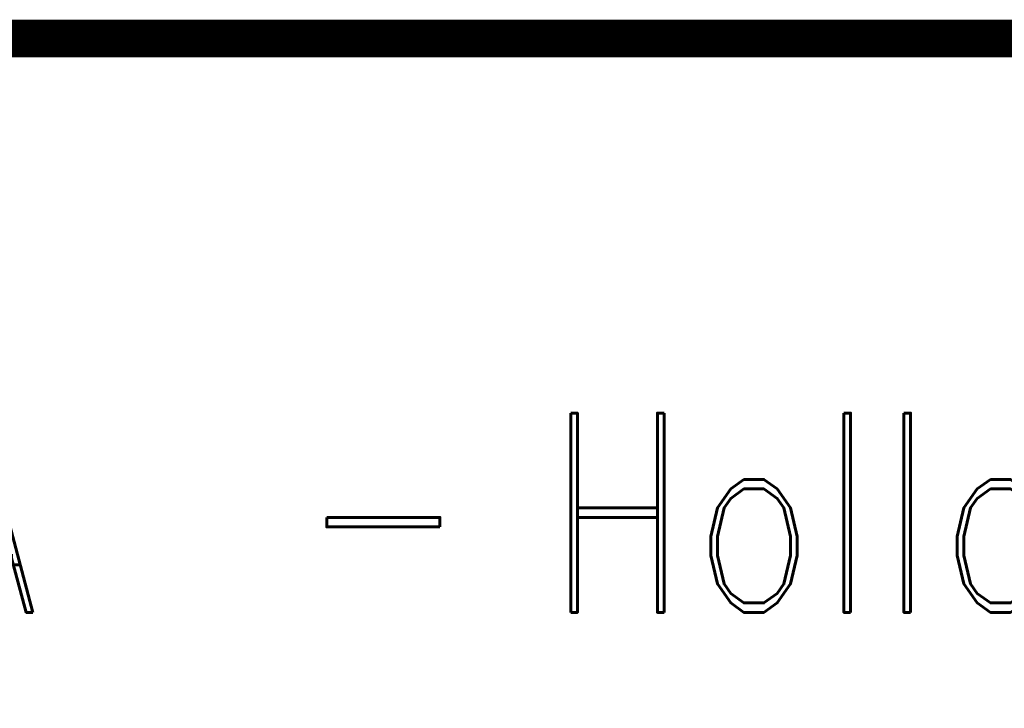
# Model space of a CAD drawing. Extents: x -2 to 113, y -136 to 16.
# Tile 53 of 256: x 59.26 to 64.66, y -132.26 to -128.48. Entities that reach past the tile are written whole.
import ezdxf
from ezdxf.enums import TextEntityAlignment as Align

# ---------------------------------------------------------------- set-up
doc = ezdxf.new("R2010")
doc.units = 0
doc.header["$MEASUREMENT"] = 0
doc.linetypes.add('SOLID', pattern=[0])
doc.layers.get('0').update_dxf_attribs({"linetype": 'SOLID'})
for name, color, linetype in [('1', 7, 'SOLID'), ('10', 7, 'SOLID'), ('11', 7, 'SOLID'), ('12', 7, 'SOLID'), ('13', 7, 'SOLID'), ('14', 7, 'SOLID'), ('15', 7, 'SOLID'), ('16', 7, 'SOLID'), ('17', 7, 'SOLID'), ('18', 7, 'SOLID'), ('19', 7, 'SOLID'), ('2', 7, 'SOLID'), ('20', 7, 'SOLID'), ('21', 7, 'SOLID'), ('22', 7, 'SOLID'), ('23', 7, 'SOLID'), ('24', 7, 'SOLID'), ('25', 7, 'SOLID'), ('26', 7, 'SOLID'), ('27', 7, 'SOLID'), ('28', 7, 'SOLID'), ('29', 7, 'SOLID'), ('3', 7, 'SOLID'), ('30', 7, 'SOLID'), ('31', 7, 'SOLID'), ('32', 7, 'SOLID'), ('33', 7, 'SOLID'), ('34', 7, 'SOLID'), ('35', 7, 'SOLID'), ('36', 7, 'SOLID'), ('37', 7, 'SOLID'), ('38', 7, 'SOLID'), ('39', 7, 'SOLID'), ('4', 7, 'SOLID'), ('40', 7, 'SOLID'), ('41', 7, 'SOLID'), ('42', 7, 'SOLID'), ('43', 7, 'SOLID'), ('44', 7, 'SOLID'), ('45', 7, 'SOLID'), ('46', 7, 'SOLID'), ('47', 7, 'SOLID'), ('48', 7, 'SOLID'), ('49', 7, 'SOLID'), ('5', 7, 'SOLID'), ('50', 7, 'SOLID'), ('51', 7, 'SOLID'), ('52', 7, 'SOLID'), ('53', 7, 'SOLID'), ('54', 7, 'SOLID'), ('55', 7, 'SOLID'), ('56', 7, 'SOLID'), ('57', 7, 'SOLID'), ('58', 7, 'SOLID'), ('59', 7, 'SOLID'), ('6', 7, 'SOLID'), ('60', 7, 'SOLID'), ('61', 7, 'SOLID'), ('62', 7, 'SOLID'), ('63', 7, 'SOLID'), ('64', 7, 'SOLID'), ('65', 7, 'SOLID'), ('66', 7, 'SOLID'), ('67', 7, 'SOLID'), ('68', 7, 'SOLID'), ('7', 7, 'SOLID'), ('8', 7, 'SOLID'), ('9', 7, 'SOLID')]:
    doc.layers.add(name, color=color, linetype=linetype)
doc.styles.add('ROMAND', font='romand', dxfattribs={"height": 1})

msp = doc.modelspace()

# ---------------------------------------------------------------- linework, layer by layer
at = {"color": 7, "linetype": 'SOLID', "const_width": 0.2059}
msp.add_lwpolyline([(-0.2175, -135.9326), (111.5472, -135.9326), (111.5472, -128.5797), (-0.2175, -128.5797), (-0.2175, -135.9326)], dxfattribs=at)
at = {"layer": '1', "color": 7, "linetype": 'SOLID', "const_width": 0.2059}
msp.add_lwpolyline([(-0.2175, -135.9326), (111.5472, -135.9326), (111.5472, -128.5797), (-0.2175, -128.5797), (-0.2175, -135.9326)], dxfattribs=at)
at = {"layer": '10', "color": 7, "linetype": 'SOLID', "const_width": 0.2059}
msp.add_lwpolyline([(-0.2175, -135.9326), (111.5472, -135.9326), (111.5472, -128.5797), (-0.2175, -128.5797), (-0.2175, -135.9326)], dxfattribs=at)
at = {"layer": '11', "color": 7, "linetype": 'SOLID', "const_width": 0.2059}
msp.add_lwpolyline([(-0.2175, -135.9326), (111.5472, -135.9326), (111.5472, -128.5797), (-0.2175, -128.5797), (-0.2175, -135.9326)], dxfattribs=at)
at = {"layer": '12', "color": 7, "linetype": 'SOLID', "const_width": 0.2059}
msp.add_lwpolyline([(-0.2175, -135.9326), (111.5472, -135.9326), (111.5472, -128.5797), (-0.2175, -128.5797), (-0.2175, -135.9326)], dxfattribs=at)
at = {"layer": '13', "color": 7, "linetype": 'SOLID', "const_width": 0.2059}
msp.add_lwpolyline([(-0.2175, -135.9326), (111.5472, -135.9326), (111.5472, -128.5797), (-0.2175, -128.5797), (-0.2175, -135.9326)], dxfattribs=at)
at = {"layer": '14', "color": 7, "linetype": 'SOLID', "const_width": 0.2059}
msp.add_lwpolyline([(-0.2175, -135.9326), (111.5472, -135.9326), (111.5472, -128.5797), (-0.2175, -128.5797), (-0.2175, -135.9326)], dxfattribs=at)
at = {"layer": '15', "color": 7, "linetype": 'SOLID', "const_width": 0.2059}
msp.add_lwpolyline([(-0.2175, -135.9326), (111.5472, -135.9326), (111.5472, -128.5797), (-0.2175, -128.5797), (-0.2175, -135.9326)], dxfattribs=at)
at = {"layer": '16', "color": 7, "linetype": 'SOLID', "const_width": 0.2059}
msp.add_lwpolyline([(-0.2175, -135.9326), (111.5472, -135.9326), (111.5472, -128.5797), (-0.2175, -128.5797), (-0.2175, -135.9326)], dxfattribs=at)
at = {"layer": '17', "color": 7, "linetype": 'SOLID', "const_width": 0.2059}
msp.add_lwpolyline([(-0.2175, -135.9326), (111.5472, -135.9326), (111.5472, -128.5797), (-0.2175, -128.5797), (-0.2175, -135.9326)], dxfattribs=at)
at = {"layer": '18', "color": 7, "linetype": 'SOLID', "const_width": 0.2059}
msp.add_lwpolyline([(-0.2175, -135.9326), (111.5472, -135.9326), (111.5472, -128.5797), (-0.2175, -128.5797), (-0.2175, -135.9326)], dxfattribs=at)
at = {"layer": '19', "color": 7, "linetype": 'SOLID', "const_width": 0.2059}
msp.add_lwpolyline([(-0.2175, -135.9326), (111.5472, -135.9326), (111.5472, -128.5797), (-0.2175, -128.5797), (-0.2175, -135.9326)], dxfattribs=at)
at = {"layer": '2', "color": 7, "linetype": 'SOLID', "const_width": 0.2059}
msp.add_lwpolyline([(-0.2175, -135.9326), (111.5472, -135.9326), (111.5472, -128.5797), (-0.2175, -128.5797), (-0.2175, -135.9326)], dxfattribs=at)
at = {"layer": '20', "color": 7, "linetype": 'SOLID', "const_width": 0.2059}
msp.add_lwpolyline([(-0.2175, -135.9326), (111.5472, -135.9326), (111.5472, -128.5797), (-0.2175, -128.5797), (-0.2175, -135.9326)], dxfattribs=at)
at = {"layer": '21', "color": 7, "linetype": 'SOLID', "const_width": 0.2059}
msp.add_lwpolyline([(-0.2175, -135.9326), (111.5472, -135.9326), (111.5472, -128.5797), (-0.2175, -128.5797), (-0.2175, -135.9326)], dxfattribs=at)
at = {"layer": '22', "color": 7, "linetype": 'SOLID', "const_width": 0.2059}
msp.add_lwpolyline([(-0.2175, -135.9326), (111.5472, -135.9326), (111.5472, -128.5797), (-0.2175, -128.5797), (-0.2175, -135.9326)], dxfattribs=at)
at = {"layer": '23', "color": 7, "linetype": 'SOLID', "const_width": 0.2059}
msp.add_lwpolyline([(-0.2175, -135.9326), (111.5472, -135.9326), (111.5472, -128.5797), (-0.2175, -128.5797), (-0.2175, -135.9326)], dxfattribs=at)
at = {"layer": '24', "color": 7, "linetype": 'SOLID', "const_width": 0.2059}
msp.add_lwpolyline([(-0.2175, -135.9326), (111.5472, -135.9326), (111.5472, -128.5797), (-0.2175, -128.5797), (-0.2175, -135.9326)], dxfattribs=at)
at = {"layer": '25', "color": 7, "linetype": 'SOLID', "const_width": 0.2059}
msp.add_lwpolyline([(-0.2175, -135.9326), (111.5472, -135.9326), (111.5472, -128.5797), (-0.2175, -128.5797), (-0.2175, -135.9326)], dxfattribs=at)
at = {"layer": '26', "color": 7, "linetype": 'SOLID', "const_width": 0.2059}
msp.add_lwpolyline([(-0.2175, -135.9326), (111.5472, -135.9326), (111.5472, -128.5797), (-0.2175, -128.5797), (-0.2175, -135.9326)], dxfattribs=at)
at = {"layer": '27', "color": 7, "linetype": 'SOLID', "const_width": 0.2059}
msp.add_lwpolyline([(-0.2175, -135.9326), (111.5472, -135.9326), (111.5472, -128.5797), (-0.2175, -128.5797), (-0.2175, -135.9326)], dxfattribs=at)
at = {"layer": '28', "color": 7, "linetype": 'SOLID', "const_width": 0.2059}
msp.add_lwpolyline([(-0.2175, -135.9326), (111.5472, -135.9326), (111.5472, -128.5797), (-0.2175, -128.5797), (-0.2175, -135.9326)], dxfattribs=at)
at = {"layer": '29', "color": 7, "linetype": 'SOLID', "const_width": 0.2059}
msp.add_lwpolyline([(-0.2175, -135.9326), (111.5472, -135.9326), (111.5472, -128.5797), (-0.2175, -128.5797), (-0.2175, -135.9326)], dxfattribs=at)
at = {"layer": '3', "color": 7, "linetype": 'SOLID', "const_width": 0.2059}
msp.add_lwpolyline([(-0.2175, -135.9326), (111.5472, -135.9326), (111.5472, -128.5797), (-0.2175, -128.5797), (-0.2175, -135.9326)], dxfattribs=at)
at = {"layer": '30', "color": 7, "linetype": 'SOLID', "const_width": 0.2059}
msp.add_lwpolyline([(-0.2175, -135.9326), (111.5472, -135.9326), (111.5472, -128.5797), (-0.2175, -128.5797), (-0.2175, -135.9326)], dxfattribs=at)
at = {"layer": '31', "color": 7, "linetype": 'SOLID', "const_width": 0.2059}
msp.add_lwpolyline([(-0.2175, -135.9326), (111.5472, -135.9326), (111.5472, -128.5797), (-0.2175, -128.5797), (-0.2175, -135.9326)], dxfattribs=at)
at = {"layer": '32', "color": 7, "linetype": 'SOLID', "const_width": 0.2059}
msp.add_lwpolyline([(-0.2175, -135.9326), (111.5472, -135.9326), (111.5472, -128.5797), (-0.2175, -128.5797), (-0.2175, -135.9326)], dxfattribs=at)
at = {"layer": '33', "color": 7, "linetype": 'SOLID', "const_width": 0.2059}
msp.add_lwpolyline([(-0.2175, -135.9326), (111.5472, -135.9326), (111.5472, -128.5797), (-0.2175, -128.5797), (-0.2175, -135.9326)], dxfattribs=at)
at = {"layer": '34', "color": 7, "linetype": 'SOLID', "const_width": 0.2059}
msp.add_lwpolyline([(-0.2175, -135.9326), (111.5472, -135.9326), (111.5472, -128.5797), (-0.2175, -128.5797), (-0.2175, -135.9326)], dxfattribs=at)
at = {"layer": '35', "color": 7, "linetype": 'SOLID', "const_width": 0.2059}
msp.add_lwpolyline([(-0.2175, -135.9326), (111.5472, -135.9326), (111.5472, -128.5797), (-0.2175, -128.5797), (-0.2175, -135.9326)], dxfattribs=at)
at = {"layer": '36', "color": 7, "linetype": 'SOLID', "const_width": 0.2059}
msp.add_lwpolyline([(-0.2175, -135.9326), (111.5472, -135.9326), (111.5472, -128.5797), (-0.2175, -128.5797), (-0.2175, -135.9326)], dxfattribs=at)
at = {"layer": '37', "color": 7, "linetype": 'SOLID', "const_width": 0.2059}
msp.add_lwpolyline([(-0.2175, -135.9326), (111.5472, -135.9326), (111.5472, -128.5797), (-0.2175, -128.5797), (-0.2175, -135.9326)], dxfattribs=at)
at = {"layer": '38', "color": 7, "linetype": 'SOLID', "const_width": 0.2059}
msp.add_lwpolyline([(-0.2175, -135.9326), (111.5472, -135.9326), (111.5472, -128.5797), (-0.2175, -128.5797), (-0.2175, -135.9326)], dxfattribs=at)
at = {"layer": '39', "color": 7, "linetype": 'SOLID', "const_width": 0.2059}
msp.add_lwpolyline([(-0.2175, -135.9326), (111.5472, -135.9326), (111.5472, -128.5797), (-0.2175, -128.5797), (-0.2175, -135.9326)], dxfattribs=at)
at = {"layer": '4', "color": 7, "linetype": 'SOLID', "const_width": 0.2059}
msp.add_lwpolyline([(-0.2175, -135.9326), (111.5472, -135.9326), (111.5472, -128.5797), (-0.2175, -128.5797), (-0.2175, -135.9326)], dxfattribs=at)
at = {"layer": '40', "color": 7, "linetype": 'SOLID', "const_width": 0.2059}
msp.add_lwpolyline([(-0.2175, -135.9326), (111.5472, -135.9326), (111.5472, -128.5797), (-0.2175, -128.5797), (-0.2175, -135.9326)], dxfattribs=at)
at = {"layer": '41', "color": 7, "linetype": 'SOLID', "const_width": 0.2059}
msp.add_lwpolyline([(-0.2175, -135.9326), (111.5472, -135.9326), (111.5472, -128.5797), (-0.2175, -128.5797), (-0.2175, -135.9326)], dxfattribs=at)
at = {"layer": '42', "color": 7, "linetype": 'SOLID', "const_width": 0.2059}
msp.add_lwpolyline([(-0.2175, -135.9326), (111.5472, -135.9326), (111.5472, -128.5797), (-0.2175, -128.5797), (-0.2175, -135.9326)], dxfattribs=at)
at = {"layer": '43', "color": 7, "linetype": 'SOLID', "const_width": 0.2059}
msp.add_lwpolyline([(-0.2175, -135.9326), (111.5472, -135.9326), (111.5472, -128.5797), (-0.2175, -128.5797), (-0.2175, -135.9326)], dxfattribs=at)
at = {"layer": '44', "color": 7, "linetype": 'SOLID', "const_width": 0.2059}
msp.add_lwpolyline([(-0.2175, -135.9326), (111.5472, -135.9326), (111.5472, -128.5797), (-0.2175, -128.5797), (-0.2175, -135.9326)], dxfattribs=at)
at = {"layer": '45', "color": 7, "linetype": 'SOLID', "const_width": 0.2059}
msp.add_lwpolyline([(-0.2175, -135.9326), (111.5472, -135.9326), (111.5472, -128.5797), (-0.2175, -128.5797), (-0.2175, -135.9326)], dxfattribs=at)
at = {"layer": '46', "color": 7, "linetype": 'SOLID', "const_width": 0.2059}
msp.add_lwpolyline([(-0.2175, -135.9326), (111.5472, -135.9326), (111.5472, -128.5797), (-0.2175, -128.5797), (-0.2175, -135.9326)], dxfattribs=at)
at = {"layer": '47', "color": 7, "linetype": 'SOLID', "const_width": 0.2059}
msp.add_lwpolyline([(-0.2175, -135.9326), (111.5472, -135.9326), (111.5472, -128.5797), (-0.2175, -128.5797), (-0.2175, -135.9326)], dxfattribs=at)
at = {"layer": '48', "color": 7, "linetype": 'SOLID', "const_width": 0.2059}
msp.add_lwpolyline([(-0.2175, -135.9326), (111.5472, -135.9326), (111.5472, -128.5797), (-0.2175, -128.5797), (-0.2175, -135.9326)], dxfattribs=at)
at = {"layer": '49', "color": 7, "linetype": 'SOLID', "const_width": 0.2059}
msp.add_lwpolyline([(-0.2175, -135.9326), (111.5472, -135.9326), (111.5472, -128.5797), (-0.2175, -128.5797), (-0.2175, -135.9326)], dxfattribs=at)
at = {"layer": '5', "color": 7, "linetype": 'SOLID', "const_width": 0.2059}
msp.add_lwpolyline([(-0.2175, -135.9326), (111.5472, -135.9326), (111.5472, -128.5797), (-0.2175, -128.5797), (-0.2175, -135.9326)], dxfattribs=at)
at = {"layer": '50', "color": 7, "linetype": 'SOLID', "const_width": 0.2059}
msp.add_lwpolyline([(-0.2175, -135.9326), (111.5472, -135.9326), (111.5472, -128.5797), (-0.2175, -128.5797), (-0.2175, -135.9326)], dxfattribs=at)
at = {"layer": '51', "color": 7, "linetype": 'SOLID', "const_width": 0.2059}
msp.add_lwpolyline([(-0.2175, -135.9326), (111.5472, -135.9326), (111.5472, -128.5797), (-0.2175, -128.5797), (-0.2175, -135.9326)], dxfattribs=at)
at = {"layer": '52', "color": 7, "linetype": 'SOLID', "const_width": 0.2059}
msp.add_lwpolyline([(-0.2175, -135.9326), (111.5472, -135.9326), (111.5472, -128.5797), (-0.2175, -128.5797), (-0.2175, -135.9326)], dxfattribs=at)
at = {"layer": '53', "color": 7, "linetype": 'SOLID', "const_width": 0.2059}
msp.add_lwpolyline([(-0.2175, -135.9326), (111.5472, -135.9326), (111.5472, -128.5797), (-0.2175, -128.5797), (-0.2175, -135.9326)], dxfattribs=at)
at = {"layer": '54', "color": 7, "linetype": 'SOLID', "const_width": 0.2059}
msp.add_lwpolyline([(-0.2175, -135.9326), (111.5472, -135.9326), (111.5472, -128.5797), (-0.2175, -128.5797), (-0.2175, -135.9326)], dxfattribs=at)
at = {"layer": '55', "color": 7, "linetype": 'SOLID', "const_width": 0.2059}
msp.add_lwpolyline([(-0.2175, -135.9326), (111.5472, -135.9326), (111.5472, -128.5797), (-0.2175, -128.5797), (-0.2175, -135.9326)], dxfattribs=at)
at = {"layer": '56', "color": 7, "linetype": 'SOLID', "const_width": 0.2059}
msp.add_lwpolyline([(-0.2175, -135.9326), (111.5472, -135.9326), (111.5472, -128.5797), (-0.2175, -128.5797), (-0.2175, -135.9326)], dxfattribs=at)
at = {"layer": '57', "color": 7, "linetype": 'SOLID', "const_width": 0.2059}
msp.add_lwpolyline([(-0.2175, -135.9326), (111.5472, -135.9326), (111.5472, -128.5797), (-0.2175, -128.5797), (-0.2175, -135.9326)], dxfattribs=at)
at = {"layer": '58', "color": 7, "linetype": 'SOLID', "const_width": 0.2059}
msp.add_lwpolyline([(-0.2175, -135.9326), (111.5472, -135.9326), (111.5472, -128.5797), (-0.2175, -128.5797), (-0.2175, -135.9326)], dxfattribs=at)
at = {"layer": '59', "color": 7, "linetype": 'SOLID', "const_width": 0.2059}
msp.add_lwpolyline([(-0.2175, -135.9326), (111.5472, -135.9326), (111.5472, -128.5797), (-0.2175, -128.5797), (-0.2175, -135.9326)], dxfattribs=at)
at = {"layer": '6', "color": 7, "linetype": 'SOLID', "const_width": 0.2059}
msp.add_lwpolyline([(-0.2175, -135.9326), (111.5472, -135.9326), (111.5472, -128.5797), (-0.2175, -128.5797), (-0.2175, -135.9326)], dxfattribs=at)
at = {"layer": '60', "color": 7, "linetype": 'SOLID', "const_width": 0.2059}
msp.add_lwpolyline([(-0.2175, -135.9326), (111.5472, -135.9326), (111.5472, -128.5797), (-0.2175, -128.5797), (-0.2175, -135.9326)], dxfattribs=at)
at = {"layer": '61', "color": 7, "linetype": 'SOLID', "const_width": 0.2059}
msp.add_lwpolyline([(-0.2175, -135.9326), (111.5472, -135.9326), (111.5472, -128.5797), (-0.2175, -128.5797), (-0.2175, -135.9326)], dxfattribs=at)
at = {"layer": '62', "color": 7, "linetype": 'SOLID', "const_width": 0.2059}
msp.add_lwpolyline([(-0.2175, -135.9326), (111.5472, -135.9326), (111.5472, -128.5797), (-0.2175, -128.5797), (-0.2175, -135.9326)], dxfattribs=at)
at = {"layer": '63', "color": 7, "linetype": 'SOLID', "const_width": 0.2059}
msp.add_lwpolyline([(-0.2175, -135.9326), (111.5472, -135.9326), (111.5472, -128.5797), (-0.2175, -128.5797), (-0.2175, -135.9326)], dxfattribs=at)
at = {"layer": '64', "color": 7, "linetype": 'SOLID', "const_width": 0.2059}
msp.add_lwpolyline([(-0.2175, -135.9326), (111.5472, -135.9326), (111.5472, -128.5797), (-0.2175, -128.5797), (-0.2175, -135.9326)], dxfattribs=at)
at = {"layer": '65', "color": 7, "linetype": 'SOLID', "const_width": 0.2059}
msp.add_lwpolyline([(-0.2175, -135.9326), (111.5472, -135.9326), (111.5472, -128.5797), (-0.2175, -128.5797), (-0.2175, -135.9326)], dxfattribs=at)
at = {"layer": '66', "color": 7, "linetype": 'SOLID', "const_width": 0.2059}
msp.add_lwpolyline([(-0.2175, -135.9326), (111.5472, -135.9326), (111.5472, -128.5797), (-0.2175, -128.5797), (-0.2175, -135.9326)], dxfattribs=at)
at = {"layer": '67', "color": 7, "linetype": 'SOLID', "const_width": 0.2059}
msp.add_lwpolyline([(-0.2175, -135.9326), (111.5472, -135.9326), (111.5472, -128.5797), (-0.2175, -128.5797), (-0.2175, -135.9326)], dxfattribs=at)
at = {"layer": '68', "color": 7, "linetype": 'SOLID', "const_width": 0.2059}
msp.add_lwpolyline([(-0.2175, -135.9326), (111.5472, -135.9326), (111.5472, -128.5797), (-0.2175, -128.5797), (-0.2175, -135.9326)], dxfattribs=at)
at = {"layer": '7', "color": 7, "linetype": 'SOLID', "const_width": 0.2059}
msp.add_lwpolyline([(-0.2175, -135.9326), (111.5472, -135.9326), (111.5472, -128.5797), (-0.2175, -128.5797), (-0.2175, -135.9326)], dxfattribs=at)
at = {"layer": '8', "color": 7, "linetype": 'SOLID', "const_width": 0.2059}
msp.add_lwpolyline([(-0.2175, -135.9326), (111.5472, -135.9326), (111.5472, -128.5797), (-0.2175, -128.5797), (-0.2175, -135.9326)], dxfattribs=at)
at = {"layer": '9', "color": 7, "linetype": 'SOLID', "const_width": 0.2059}
msp.add_lwpolyline([(-0.2175, -135.9326), (111.5472, -135.9326), (111.5472, -128.5797), (-0.2175, -128.5797), (-0.2175, -135.9326)], dxfattribs=at)

# ---------------------------------------------------------------- texts
at = {"color": 7, "style": 'ROMAND', "width": 0.78}
for s, height, p in [('Hollow Stem Auger', 1.094118, (62.1354, -131.1826)), ('HSA', 1.09412, (57.1354, -131.1826))]:
    msp.add_text(s, height=height, dxfattribs=at).set_placement(p, align=Align.MIDDLE_LEFT)
msp.add_text('-', height=1.0941, dxfattribs=at).set_placement((61.2531, -131.1826), align=Align.MIDDLE_CENTER)
at = {"layer": '1', "color": 7, "style": 'ROMAND', "width": 0.78}
for s, height, p in [('Hollow Stem Auger', 1.094118, (62.1354, -131.1826)), ('HSA', 1.09412, (57.1354, -131.1826))]:
    msp.add_text(s, height=height, dxfattribs=at).set_placement(p, align=Align.MIDDLE_LEFT)
msp.add_text('-', height=1.0941, dxfattribs=at).set_placement((61.2531, -131.1826), align=Align.MIDDLE_CENTER)
at = {"layer": '10', "color": 7, "style": 'ROMAND', "width": 0.78}
for s, height, p in [('Hollow Stem Auger', 1.094118, (62.1354, -131.1826)), ('HSA', 1.09412, (57.1354, -131.1826))]:
    msp.add_text(s, height=height, dxfattribs=at).set_placement(p, align=Align.MIDDLE_LEFT)
msp.add_text('-', height=1.0941, dxfattribs=at).set_placement((61.2531, -131.1826), align=Align.MIDDLE_CENTER)
at = {"layer": '11', "color": 7, "style": 'ROMAND', "width": 0.78}
for s, height, p in [('Hollow Stem Auger', 1.094118, (62.1354, -131.1826)), ('HSA', 1.09412, (57.1354, -131.1826))]:
    msp.add_text(s, height=height, dxfattribs=at).set_placement(p, align=Align.MIDDLE_LEFT)
msp.add_text('-', height=1.0941, dxfattribs=at).set_placement((61.2531, -131.1826), align=Align.MIDDLE_CENTER)
at = {"layer": '12', "color": 7, "style": 'ROMAND', "width": 0.78}
for s, height, p in [('Hollow Stem Auger', 1.094118, (62.1354, -131.1826)), ('HSA', 1.09412, (57.1354, -131.1826))]:
    msp.add_text(s, height=height, dxfattribs=at).set_placement(p, align=Align.MIDDLE_LEFT)
msp.add_text('-', height=1.0941, dxfattribs=at).set_placement((61.2531, -131.1826), align=Align.MIDDLE_CENTER)
at = {"layer": '13', "color": 7, "style": 'ROMAND', "width": 0.78}
for s, height, p in [('Hollow Stem Auger', 1.094118, (62.1354, -131.1826)), ('HSA', 1.09412, (57.1354, -131.1826))]:
    msp.add_text(s, height=height, dxfattribs=at).set_placement(p, align=Align.MIDDLE_LEFT)
msp.add_text('-', height=1.0941, dxfattribs=at).set_placement((61.2531, -131.1826), align=Align.MIDDLE_CENTER)
at = {"layer": '14', "color": 7, "style": 'ROMAND', "width": 0.78}
for s, height, p in [('Hollow Stem Auger', 1.094118, (62.1354, -131.1826)), ('HSA', 1.09412, (57.1354, -131.1826))]:
    msp.add_text(s, height=height, dxfattribs=at).set_placement(p, align=Align.MIDDLE_LEFT)
msp.add_text('-', height=1.0941, dxfattribs=at).set_placement((61.2531, -131.1826), align=Align.MIDDLE_CENTER)
at = {"layer": '15', "color": 7, "style": 'ROMAND', "width": 0.78}
for s, height, p in [('Hollow Stem Auger', 1.094118, (62.1354, -131.1826)), ('HSA', 1.09412, (57.1354, -131.1826))]:
    msp.add_text(s, height=height, dxfattribs=at).set_placement(p, align=Align.MIDDLE_LEFT)
msp.add_text('-', height=1.0941, dxfattribs=at).set_placement((61.2531, -131.1826), align=Align.MIDDLE_CENTER)
at = {"layer": '16', "color": 7, "style": 'ROMAND', "width": 0.78}
for s, height, p in [('Hollow Stem Auger', 1.094118, (62.1354, -131.1826)), ('HSA', 1.09412, (57.1354, -131.1826))]:
    msp.add_text(s, height=height, dxfattribs=at).set_placement(p, align=Align.MIDDLE_LEFT)
msp.add_text('-', height=1.0941, dxfattribs=at).set_placement((61.2531, -131.1826), align=Align.MIDDLE_CENTER)
at = {"layer": '17', "color": 7, "style": 'ROMAND', "width": 0.78}
for s, height, p in [('Hollow Stem Auger', 1.094118, (62.1354, -131.1826)), ('HSA', 1.09412, (57.1354, -131.1826))]:
    msp.add_text(s, height=height, dxfattribs=at).set_placement(p, align=Align.MIDDLE_LEFT)
msp.add_text('-', height=1.0941, dxfattribs=at).set_placement((61.2531, -131.1826), align=Align.MIDDLE_CENTER)
at = {"layer": '18', "color": 7, "style": 'ROMAND', "width": 0.78}
for s, height, p in [('Hollow Stem Auger', 1.094118, (62.1354, -131.1826)), ('HSA', 1.09412, (57.1354, -131.1826))]:
    msp.add_text(s, height=height, dxfattribs=at).set_placement(p, align=Align.MIDDLE_LEFT)
msp.add_text('-', height=1.0941, dxfattribs=at).set_placement((61.2531, -131.1826), align=Align.MIDDLE_CENTER)
at = {"layer": '19', "color": 7, "style": 'ROMAND', "width": 0.78}
for s, height, p in [('Hollow Stem Auger', 1.094118, (62.1354, -131.1826)), ('HSA', 1.09412, (57.1354, -131.1826))]:
    msp.add_text(s, height=height, dxfattribs=at).set_placement(p, align=Align.MIDDLE_LEFT)
msp.add_text('-', height=1.0941, dxfattribs=at).set_placement((61.2531, -131.1826), align=Align.MIDDLE_CENTER)
at = {"layer": '2', "color": 7, "style": 'ROMAND', "width": 0.78}
for s, height, p in [('Hollow Stem Auger', 1.094118, (62.1354, -131.1826)), ('HSA', 1.09412, (57.1354, -131.1826))]:
    msp.add_text(s, height=height, dxfattribs=at).set_placement(p, align=Align.MIDDLE_LEFT)
msp.add_text('-', height=1.0941, dxfattribs=at).set_placement((61.2531, -131.1826), align=Align.MIDDLE_CENTER)
at = {"layer": '20', "color": 7, "style": 'ROMAND', "width": 0.78}
for s, height, p in [('Hollow Stem Auger', 1.094118, (62.1354, -131.1826)), ('HSA', 1.09412, (57.1354, -131.1826))]:
    msp.add_text(s, height=height, dxfattribs=at).set_placement(p, align=Align.MIDDLE_LEFT)
msp.add_text('-', height=1.0941, dxfattribs=at).set_placement((61.2531, -131.1826), align=Align.MIDDLE_CENTER)
at = {"layer": '21', "color": 7, "style": 'ROMAND', "width": 0.78}
for s, height, p in [('Hollow Stem Auger', 1.094118, (62.1354, -131.1826)), ('HSA', 1.09412, (57.1354, -131.1826))]:
    msp.add_text(s, height=height, dxfattribs=at).set_placement(p, align=Align.MIDDLE_LEFT)
msp.add_text('-', height=1.0941, dxfattribs=at).set_placement((61.2531, -131.1826), align=Align.MIDDLE_CENTER)
at = {"layer": '22', "color": 7, "style": 'ROMAND', "width": 0.78}
for s, height, p in [('Hollow Stem Auger', 1.094118, (62.1354, -131.1826)), ('HSA', 1.09412, (57.1354, -131.1826))]:
    msp.add_text(s, height=height, dxfattribs=at).set_placement(p, align=Align.MIDDLE_LEFT)
msp.add_text('-', height=1.0941, dxfattribs=at).set_placement((61.2531, -131.1826), align=Align.MIDDLE_CENTER)
at = {"layer": '23', "color": 7, "style": 'ROMAND', "width": 0.78}
for s, height, p in [('Hollow Stem Auger', 1.094118, (62.1354, -131.1826)), ('HSA', 1.09412, (57.1354, -131.1826))]:
    msp.add_text(s, height=height, dxfattribs=at).set_placement(p, align=Align.MIDDLE_LEFT)
msp.add_text('-', height=1.0941, dxfattribs=at).set_placement((61.2531, -131.1826), align=Align.MIDDLE_CENTER)
at = {"layer": '24', "color": 7, "style": 'ROMAND', "width": 0.78}
for s, height, p in [('Hollow Stem Auger', 1.094118, (62.1354, -131.1826)), ('HSA', 1.09412, (57.1354, -131.1826))]:
    msp.add_text(s, height=height, dxfattribs=at).set_placement(p, align=Align.MIDDLE_LEFT)
msp.add_text('-', height=1.0941, dxfattribs=at).set_placement((61.2531, -131.1826), align=Align.MIDDLE_CENTER)
at = {"layer": '25', "color": 7, "style": 'ROMAND', "width": 0.78}
for s, height, p in [('Hollow Stem Auger', 1.094118, (62.1354, -131.1826)), ('HSA', 1.09412, (57.1354, -131.1826))]:
    msp.add_text(s, height=height, dxfattribs=at).set_placement(p, align=Align.MIDDLE_LEFT)
msp.add_text('-', height=1.0941, dxfattribs=at).set_placement((61.2531, -131.1826), align=Align.MIDDLE_CENTER)
at = {"layer": '26', "color": 7, "style": 'ROMAND', "width": 0.78}
for s, height, p in [('Hollow Stem Auger', 1.094118, (62.1354, -131.1826)), ('HSA', 1.09412, (57.1354, -131.1826))]:
    msp.add_text(s, height=height, dxfattribs=at).set_placement(p, align=Align.MIDDLE_LEFT)
msp.add_text('-', height=1.0941, dxfattribs=at).set_placement((61.2531, -131.1826), align=Align.MIDDLE_CENTER)
at = {"layer": '27', "color": 7, "style": 'ROMAND', "width": 0.78}
for s, height, p in [('Hollow Stem Auger', 1.094118, (62.1354, -131.1826)), ('HSA', 1.09412, (57.1354, -131.1826))]:
    msp.add_text(s, height=height, dxfattribs=at).set_placement(p, align=Align.MIDDLE_LEFT)
msp.add_text('-', height=1.0941, dxfattribs=at).set_placement((61.2531, -131.1826), align=Align.MIDDLE_CENTER)
at = {"layer": '28', "color": 7, "style": 'ROMAND', "width": 0.78}
for s, height, p in [('Hollow Stem Auger', 1.094118, (62.1354, -131.1826)), ('HSA', 1.09412, (57.1354, -131.1826))]:
    msp.add_text(s, height=height, dxfattribs=at).set_placement(p, align=Align.MIDDLE_LEFT)
msp.add_text('-', height=1.0941, dxfattribs=at).set_placement((61.2531, -131.1826), align=Align.MIDDLE_CENTER)
at = {"layer": '29', "color": 7, "style": 'ROMAND', "width": 0.78}
for s, height, p in [('Hollow Stem Auger', 1.094118, (62.1354, -131.1826)), ('HSA', 1.09412, (57.1354, -131.1826))]:
    msp.add_text(s, height=height, dxfattribs=at).set_placement(p, align=Align.MIDDLE_LEFT)
msp.add_text('-', height=1.0941, dxfattribs=at).set_placement((61.2531, -131.1826), align=Align.MIDDLE_CENTER)
at = {"layer": '3', "color": 7, "style": 'ROMAND', "width": 0.78}
for s, height, p in [('Hollow Stem Auger', 1.094118, (62.1354, -131.1826)), ('HSA', 1.09412, (57.1354, -131.1826))]:
    msp.add_text(s, height=height, dxfattribs=at).set_placement(p, align=Align.MIDDLE_LEFT)
msp.add_text('-', height=1.0941, dxfattribs=at).set_placement((61.2531, -131.1826), align=Align.MIDDLE_CENTER)
at = {"layer": '30', "color": 7, "style": 'ROMAND', "width": 0.78}
for s, height, p in [('Hollow Stem Auger', 1.094118, (62.1354, -131.1826)), ('HSA', 1.09412, (57.1354, -131.1826))]:
    msp.add_text(s, height=height, dxfattribs=at).set_placement(p, align=Align.MIDDLE_LEFT)
msp.add_text('-', height=1.0941, dxfattribs=at).set_placement((61.2531, -131.1826), align=Align.MIDDLE_CENTER)
at = {"layer": '31', "color": 7, "style": 'ROMAND', "width": 0.78}
for s, height, p in [('Hollow Stem Auger', 1.094118, (62.1354, -131.1826)), ('HSA', 1.09412, (57.1354, -131.1826))]:
    msp.add_text(s, height=height, dxfattribs=at).set_placement(p, align=Align.MIDDLE_LEFT)
msp.add_text('-', height=1.0941, dxfattribs=at).set_placement((61.2531, -131.1826), align=Align.MIDDLE_CENTER)
at = {"layer": '32', "color": 7, "style": 'ROMAND', "width": 0.78}
for s, height, p in [('Hollow Stem Auger', 1.094118, (62.1354, -131.1826)), ('HSA', 1.09412, (57.1354, -131.1826))]:
    msp.add_text(s, height=height, dxfattribs=at).set_placement(p, align=Align.MIDDLE_LEFT)
msp.add_text('-', height=1.0941, dxfattribs=at).set_placement((61.2531, -131.1826), align=Align.MIDDLE_CENTER)
at = {"layer": '33', "color": 7, "style": 'ROMAND', "width": 0.78}
for s, height, p in [('Hollow Stem Auger', 1.094118, (62.1354, -131.1826)), ('HSA', 1.09412, (57.1354, -131.1826))]:
    msp.add_text(s, height=height, dxfattribs=at).set_placement(p, align=Align.MIDDLE_LEFT)
msp.add_text('-', height=1.0941, dxfattribs=at).set_placement((61.2531, -131.1826), align=Align.MIDDLE_CENTER)
at = {"layer": '34', "color": 7, "style": 'ROMAND', "width": 0.78}
for s, height, p in [('Hollow Stem Auger', 1.094118, (62.1354, -131.1826)), ('HSA', 1.09412, (57.1354, -131.1826))]:
    msp.add_text(s, height=height, dxfattribs=at).set_placement(p, align=Align.MIDDLE_LEFT)
msp.add_text('-', height=1.0941, dxfattribs=at).set_placement((61.2531, -131.1826), align=Align.MIDDLE_CENTER)
at = {"layer": '35', "color": 7, "style": 'ROMAND', "width": 0.78}
for s, height, p in [('Hollow Stem Auger', 1.094118, (62.1354, -131.1826)), ('HSA', 1.09412, (57.1354, -131.1826))]:
    msp.add_text(s, height=height, dxfattribs=at).set_placement(p, align=Align.MIDDLE_LEFT)
msp.add_text('-', height=1.0941, dxfattribs=at).set_placement((61.2531, -131.1826), align=Align.MIDDLE_CENTER)
at = {"layer": '36', "color": 7, "style": 'ROMAND', "width": 0.78}
for s, height, p in [('Hollow Stem Auger', 1.094118, (62.1354, -131.1826)), ('HSA', 1.09412, (57.1354, -131.1826))]:
    msp.add_text(s, height=height, dxfattribs=at).set_placement(p, align=Align.MIDDLE_LEFT)
msp.add_text('-', height=1.0941, dxfattribs=at).set_placement((61.2531, -131.1826), align=Align.MIDDLE_CENTER)
at = {"layer": '37', "color": 7, "style": 'ROMAND', "width": 0.78}
for s, height, p in [('Hollow Stem Auger', 1.094118, (62.1354, -131.1826)), ('HSA', 1.09412, (57.1354, -131.1826))]:
    msp.add_text(s, height=height, dxfattribs=at).set_placement(p, align=Align.MIDDLE_LEFT)
msp.add_text('-', height=1.0941, dxfattribs=at).set_placement((61.2531, -131.1826), align=Align.MIDDLE_CENTER)
at = {"layer": '38', "color": 7, "style": 'ROMAND', "width": 0.78}
for s, height, p in [('Hollow Stem Auger', 1.094118, (62.1354, -131.1826)), ('HSA', 1.09412, (57.1354, -131.1826))]:
    msp.add_text(s, height=height, dxfattribs=at).set_placement(p, align=Align.MIDDLE_LEFT)
msp.add_text('-', height=1.0941, dxfattribs=at).set_placement((61.2531, -131.1826), align=Align.MIDDLE_CENTER)
at = {"layer": '39', "color": 7, "style": 'ROMAND', "width": 0.78}
for s, height, p in [('Hollow Stem Auger', 1.094118, (62.1354, -131.1826)), ('HSA', 1.09412, (57.1354, -131.1826))]:
    msp.add_text(s, height=height, dxfattribs=at).set_placement(p, align=Align.MIDDLE_LEFT)
msp.add_text('-', height=1.0941, dxfattribs=at).set_placement((61.2531, -131.1826), align=Align.MIDDLE_CENTER)
at = {"layer": '4', "color": 7, "style": 'ROMAND', "width": 0.78}
for s, height, p in [('Hollow Stem Auger', 1.094118, (62.1354, -131.1826)), ('HSA', 1.09412, (57.1354, -131.1826))]:
    msp.add_text(s, height=height, dxfattribs=at).set_placement(p, align=Align.MIDDLE_LEFT)
msp.add_text('-', height=1.0941, dxfattribs=at).set_placement((61.2531, -131.1826), align=Align.MIDDLE_CENTER)
at = {"layer": '40', "color": 7, "style": 'ROMAND', "width": 0.78}
for s, height, p in [('Hollow Stem Auger', 1.094118, (62.1354, -131.1826)), ('HSA', 1.09412, (57.1354, -131.1826))]:
    msp.add_text(s, height=height, dxfattribs=at).set_placement(p, align=Align.MIDDLE_LEFT)
msp.add_text('-', height=1.0941, dxfattribs=at).set_placement((61.2531, -131.1826), align=Align.MIDDLE_CENTER)
at = {"layer": '41', "color": 7, "style": 'ROMAND', "width": 0.78}
for s, height, p in [('Hollow Stem Auger', 1.094118, (62.1354, -131.1826)), ('HSA', 1.09412, (57.1354, -131.1826))]:
    msp.add_text(s, height=height, dxfattribs=at).set_placement(p, align=Align.MIDDLE_LEFT)
msp.add_text('-', height=1.0941, dxfattribs=at).set_placement((61.2531, -131.1826), align=Align.MIDDLE_CENTER)
at = {"layer": '42', "color": 7, "style": 'ROMAND', "width": 0.78}
for s, height, p in [('Hollow Stem Auger', 1.094118, (62.1354, -131.1826)), ('HSA', 1.09412, (57.1354, -131.1826))]:
    msp.add_text(s, height=height, dxfattribs=at).set_placement(p, align=Align.MIDDLE_LEFT)
msp.add_text('-', height=1.0941, dxfattribs=at).set_placement((61.2531, -131.1826), align=Align.MIDDLE_CENTER)
at = {"layer": '43', "color": 7, "style": 'ROMAND', "width": 0.78}
for s, height, p in [('Hollow Stem Auger', 1.094118, (62.1354, -131.1826)), ('HSA', 1.09412, (57.1354, -131.1826))]:
    msp.add_text(s, height=height, dxfattribs=at).set_placement(p, align=Align.MIDDLE_LEFT)
msp.add_text('-', height=1.0941, dxfattribs=at).set_placement((61.2531, -131.1826), align=Align.MIDDLE_CENTER)
at = {"layer": '44', "color": 7, "style": 'ROMAND', "width": 0.78}
for s, height, p in [('Hollow Stem Auger', 1.094118, (62.1354, -131.1826)), ('HSA', 1.09412, (57.1354, -131.1826))]:
    msp.add_text(s, height=height, dxfattribs=at).set_placement(p, align=Align.MIDDLE_LEFT)
msp.add_text('-', height=1.0941, dxfattribs=at).set_placement((61.2531, -131.1826), align=Align.MIDDLE_CENTER)
at = {"layer": '45', "color": 7, "style": 'ROMAND', "width": 0.78}
for s, height, p in [('Hollow Stem Auger', 1.094118, (62.1354, -131.1826)), ('HSA', 1.09412, (57.1354, -131.1826))]:
    msp.add_text(s, height=height, dxfattribs=at).set_placement(p, align=Align.MIDDLE_LEFT)
msp.add_text('-', height=1.0941, dxfattribs=at).set_placement((61.2531, -131.1826), align=Align.MIDDLE_CENTER)
at = {"layer": '46', "color": 7, "style": 'ROMAND', "width": 0.78}
for s, height, p in [('Hollow Stem Auger', 1.094118, (62.1354, -131.1826)), ('HSA', 1.09412, (57.1354, -131.1826))]:
    msp.add_text(s, height=height, dxfattribs=at).set_placement(p, align=Align.MIDDLE_LEFT)
msp.add_text('-', height=1.0941, dxfattribs=at).set_placement((61.2531, -131.1826), align=Align.MIDDLE_CENTER)
at = {"layer": '47', "color": 7, "style": 'ROMAND', "width": 0.78}
for s, height, p in [('Hollow Stem Auger', 1.094118, (62.1354, -131.1826)), ('HSA', 1.09412, (57.1354, -131.1826))]:
    msp.add_text(s, height=height, dxfattribs=at).set_placement(p, align=Align.MIDDLE_LEFT)
msp.add_text('-', height=1.0941, dxfattribs=at).set_placement((61.2531, -131.1826), align=Align.MIDDLE_CENTER)
at = {"layer": '48', "color": 7, "style": 'ROMAND', "width": 0.78}
for s, height, p in [('Hollow Stem Auger', 1.094118, (62.1354, -131.1826)), ('HSA', 1.09412, (57.1354, -131.1826))]:
    msp.add_text(s, height=height, dxfattribs=at).set_placement(p, align=Align.MIDDLE_LEFT)
msp.add_text('-', height=1.0941, dxfattribs=at).set_placement((61.2531, -131.1826), align=Align.MIDDLE_CENTER)
at = {"layer": '49', "color": 7, "style": 'ROMAND', "width": 0.78}
for s, height, p in [('Hollow Stem Auger', 1.094118, (62.1354, -131.1826)), ('HSA', 1.09412, (57.1354, -131.1826))]:
    msp.add_text(s, height=height, dxfattribs=at).set_placement(p, align=Align.MIDDLE_LEFT)
msp.add_text('-', height=1.0941, dxfattribs=at).set_placement((61.2531, -131.1826), align=Align.MIDDLE_CENTER)
at = {"layer": '5', "color": 7, "style": 'ROMAND', "width": 0.78}
for s, height, p in [('Hollow Stem Auger', 1.094118, (62.1354, -131.1826)), ('HSA', 1.09412, (57.1354, -131.1826))]:
    msp.add_text(s, height=height, dxfattribs=at).set_placement(p, align=Align.MIDDLE_LEFT)
msp.add_text('-', height=1.0941, dxfattribs=at).set_placement((61.2531, -131.1826), align=Align.MIDDLE_CENTER)
at = {"layer": '50', "color": 7, "style": 'ROMAND', "width": 0.78}
for s, height, p in [('Hollow Stem Auger', 1.094118, (62.1354, -131.1826)), ('HSA', 1.09412, (57.1354, -131.1826))]:
    msp.add_text(s, height=height, dxfattribs=at).set_placement(p, align=Align.MIDDLE_LEFT)
msp.add_text('-', height=1.0941, dxfattribs=at).set_placement((61.2531, -131.1826), align=Align.MIDDLE_CENTER)
at = {"layer": '51', "color": 7, "style": 'ROMAND', "width": 0.78}
for s, height, p in [('Hollow Stem Auger', 1.094118, (62.1354, -131.1826)), ('HSA', 1.09412, (57.1354, -131.1826))]:
    msp.add_text(s, height=height, dxfattribs=at).set_placement(p, align=Align.MIDDLE_LEFT)
msp.add_text('-', height=1.0941, dxfattribs=at).set_placement((61.2531, -131.1826), align=Align.MIDDLE_CENTER)
at = {"layer": '52', "color": 7, "style": 'ROMAND', "width": 0.78}
for s, height, p in [('Hollow Stem Auger', 1.094118, (62.1354, -131.1826)), ('HSA', 1.09412, (57.1354, -131.1826))]:
    msp.add_text(s, height=height, dxfattribs=at).set_placement(p, align=Align.MIDDLE_LEFT)
msp.add_text('-', height=1.0941, dxfattribs=at).set_placement((61.2531, -131.1826), align=Align.MIDDLE_CENTER)
at = {"layer": '53', "color": 7, "style": 'ROMAND', "width": 0.78}
for s, height, p in [('Hollow Stem Auger', 1.094118, (62.1354, -131.1826)), ('HSA', 1.09412, (57.1354, -131.1826))]:
    msp.add_text(s, height=height, dxfattribs=at).set_placement(p, align=Align.MIDDLE_LEFT)
msp.add_text('-', height=1.0941, dxfattribs=at).set_placement((61.2531, -131.1826), align=Align.MIDDLE_CENTER)
at = {"layer": '54', "color": 7, "style": 'ROMAND', "width": 0.78}
for s, height, p in [('Hollow Stem Auger', 1.094118, (62.1354, -131.1826)), ('HSA', 1.09412, (57.1354, -131.1826))]:
    msp.add_text(s, height=height, dxfattribs=at).set_placement(p, align=Align.MIDDLE_LEFT)
msp.add_text('-', height=1.0941, dxfattribs=at).set_placement((61.2531, -131.1826), align=Align.MIDDLE_CENTER)
at = {"layer": '55', "color": 7, "style": 'ROMAND', "width": 0.78}
for s, height, p in [('Hollow Stem Auger', 1.094118, (62.1354, -131.1826)), ('HSA', 1.09412, (57.1354, -131.1826))]:
    msp.add_text(s, height=height, dxfattribs=at).set_placement(p, align=Align.MIDDLE_LEFT)
msp.add_text('-', height=1.0941, dxfattribs=at).set_placement((61.2531, -131.1826), align=Align.MIDDLE_CENTER)
at = {"layer": '56', "color": 7, "style": 'ROMAND', "width": 0.78}
for s, height, p in [('Hollow Stem Auger', 1.094118, (62.1354, -131.1826)), ('HSA', 1.09412, (57.1354, -131.1826))]:
    msp.add_text(s, height=height, dxfattribs=at).set_placement(p, align=Align.MIDDLE_LEFT)
msp.add_text('-', height=1.0941, dxfattribs=at).set_placement((61.2531, -131.1826), align=Align.MIDDLE_CENTER)
at = {"layer": '57', "color": 7, "style": 'ROMAND', "width": 0.78}
for s, height, p in [('Hollow Stem Auger', 1.094118, (62.1354, -131.1826)), ('HSA', 1.09412, (57.1354, -131.1826))]:
    msp.add_text(s, height=height, dxfattribs=at).set_placement(p, align=Align.MIDDLE_LEFT)
msp.add_text('-', height=1.0941, dxfattribs=at).set_placement((61.2531, -131.1826), align=Align.MIDDLE_CENTER)
at = {"layer": '58', "color": 7, "style": 'ROMAND', "width": 0.78}
for s, height, p in [('Hollow Stem Auger', 1.094118, (62.1354, -131.1826)), ('HSA', 1.09412, (57.1354, -131.1826))]:
    msp.add_text(s, height=height, dxfattribs=at).set_placement(p, align=Align.MIDDLE_LEFT)
msp.add_text('-', height=1.0941, dxfattribs=at).set_placement((61.2531, -131.1826), align=Align.MIDDLE_CENTER)
at = {"layer": '59', "color": 7, "style": 'ROMAND', "width": 0.78}
for s, height, p in [('Hollow Stem Auger', 1.094118, (62.1354, -131.1826)), ('HSA', 1.09412, (57.1354, -131.1826))]:
    msp.add_text(s, height=height, dxfattribs=at).set_placement(p, align=Align.MIDDLE_LEFT)
msp.add_text('-', height=1.0941, dxfattribs=at).set_placement((61.2531, -131.1826), align=Align.MIDDLE_CENTER)
at = {"layer": '6', "color": 7, "style": 'ROMAND', "width": 0.78}
for s, height, p in [('Hollow Stem Auger', 1.094118, (62.1354, -131.1826)), ('HSA', 1.09412, (57.1354, -131.1826))]:
    msp.add_text(s, height=height, dxfattribs=at).set_placement(p, align=Align.MIDDLE_LEFT)
msp.add_text('-', height=1.0941, dxfattribs=at).set_placement((61.2531, -131.1826), align=Align.MIDDLE_CENTER)
at = {"layer": '60', "color": 7, "style": 'ROMAND', "width": 0.78}
for s, height, p in [('Hollow Stem Auger', 1.094118, (62.1354, -131.1826)), ('HSA', 1.09412, (57.1354, -131.1826))]:
    msp.add_text(s, height=height, dxfattribs=at).set_placement(p, align=Align.MIDDLE_LEFT)
msp.add_text('-', height=1.0941, dxfattribs=at).set_placement((61.2531, -131.1826), align=Align.MIDDLE_CENTER)
at = {"layer": '61', "color": 7, "style": 'ROMAND', "width": 0.78}
for s, height, p in [('Hollow Stem Auger', 1.094118, (62.1354, -131.1826)), ('HSA', 1.09412, (57.1354, -131.1826))]:
    msp.add_text(s, height=height, dxfattribs=at).set_placement(p, align=Align.MIDDLE_LEFT)
msp.add_text('-', height=1.0941, dxfattribs=at).set_placement((61.2531, -131.1826), align=Align.MIDDLE_CENTER)
at = {"layer": '62', "color": 7, "style": 'ROMAND', "width": 0.78}
for s, height, p in [('Hollow Stem Auger', 1.094118, (62.1354, -131.1826)), ('HSA', 1.09412, (57.1354, -131.1826))]:
    msp.add_text(s, height=height, dxfattribs=at).set_placement(p, align=Align.MIDDLE_LEFT)
msp.add_text('-', height=1.0941, dxfattribs=at).set_placement((61.2531, -131.1826), align=Align.MIDDLE_CENTER)
at = {"layer": '63', "color": 7, "style": 'ROMAND', "width": 0.78}
for s, height, p in [('Hollow Stem Auger', 1.094118, (62.1354, -131.1826)), ('HSA', 1.09412, (57.1354, -131.1826))]:
    msp.add_text(s, height=height, dxfattribs=at).set_placement(p, align=Align.MIDDLE_LEFT)
msp.add_text('-', height=1.0941, dxfattribs=at).set_placement((61.2531, -131.1826), align=Align.MIDDLE_CENTER)
at = {"layer": '64', "color": 7, "style": 'ROMAND', "width": 0.78}
for s, height, p in [('Hollow Stem Auger', 1.094118, (62.1354, -131.1826)), ('HSA', 1.09412, (57.1354, -131.1826))]:
    msp.add_text(s, height=height, dxfattribs=at).set_placement(p, align=Align.MIDDLE_LEFT)
msp.add_text('-', height=1.0941, dxfattribs=at).set_placement((61.2531, -131.1826), align=Align.MIDDLE_CENTER)
at = {"layer": '65', "color": 7, "style": 'ROMAND', "width": 0.78}
for s, height, p in [('Hollow Stem Auger', 1.094118, (62.1354, -131.1826)), ('HSA', 1.09412, (57.1354, -131.1826))]:
    msp.add_text(s, height=height, dxfattribs=at).set_placement(p, align=Align.MIDDLE_LEFT)
msp.add_text('-', height=1.0941, dxfattribs=at).set_placement((61.2531, -131.1826), align=Align.MIDDLE_CENTER)
at = {"layer": '66', "color": 7, "style": 'ROMAND', "width": 0.78}
for s, height, p in [('Hollow Stem Auger', 1.094118, (62.1354, -131.1826)), ('HSA', 1.09412, (57.1354, -131.1826))]:
    msp.add_text(s, height=height, dxfattribs=at).set_placement(p, align=Align.MIDDLE_LEFT)
msp.add_text('-', height=1.0941, dxfattribs=at).set_placement((61.2531, -131.1826), align=Align.MIDDLE_CENTER)
at = {"layer": '67', "color": 7, "style": 'ROMAND', "width": 0.78}
for s, height, p in [('Hollow Stem Auger', 1.094118, (62.1354, -131.1826)), ('HSA', 1.09412, (57.1354, -131.1826))]:
    msp.add_text(s, height=height, dxfattribs=at).set_placement(p, align=Align.MIDDLE_LEFT)
msp.add_text('-', height=1.0941, dxfattribs=at).set_placement((61.2531, -131.1826), align=Align.MIDDLE_CENTER)
at = {"layer": '68', "color": 7, "style": 'ROMAND', "width": 0.78}
for s, height, p in [('Hollow Stem Auger', 1.094118, (62.1354, -131.1826)), ('HSA', 1.09412, (57.1354, -131.1826))]:
    msp.add_text(s, height=height, dxfattribs=at).set_placement(p, align=Align.MIDDLE_LEFT)
msp.add_text('-', height=1.0941, dxfattribs=at).set_placement((61.2531, -131.1826), align=Align.MIDDLE_CENTER)
at = {"layer": '7', "color": 7, "style": 'ROMAND', "width": 0.78}
for s, height, p in [('Hollow Stem Auger', 1.094118, (62.1354, -131.1826)), ('HSA', 1.09412, (57.1354, -131.1826))]:
    msp.add_text(s, height=height, dxfattribs=at).set_placement(p, align=Align.MIDDLE_LEFT)
msp.add_text('-', height=1.0941, dxfattribs=at).set_placement((61.2531, -131.1826), align=Align.MIDDLE_CENTER)
at = {"layer": '8', "color": 7, "style": 'ROMAND', "width": 0.78}
for s, height, p in [('Hollow Stem Auger', 1.094118, (62.1354, -131.1826)), ('HSA', 1.09412, (57.1354, -131.1826))]:
    msp.add_text(s, height=height, dxfattribs=at).set_placement(p, align=Align.MIDDLE_LEFT)
msp.add_text('-', height=1.0941, dxfattribs=at).set_placement((61.2531, -131.1826), align=Align.MIDDLE_CENTER)
at = {"layer": '9', "color": 7, "style": 'ROMAND', "width": 0.78}
for s, height, p in [('Hollow Stem Auger', 1.094118, (62.1354, -131.1826)), ('HSA', 1.09412, (57.1354, -131.1826))]:
    msp.add_text(s, height=height, dxfattribs=at).set_placement(p, align=Align.MIDDLE_LEFT)
msp.add_text('-', height=1.0941, dxfattribs=at).set_placement((61.2531, -131.1826), align=Align.MIDDLE_CENTER)

doc.saveas('drawing.dxf')
